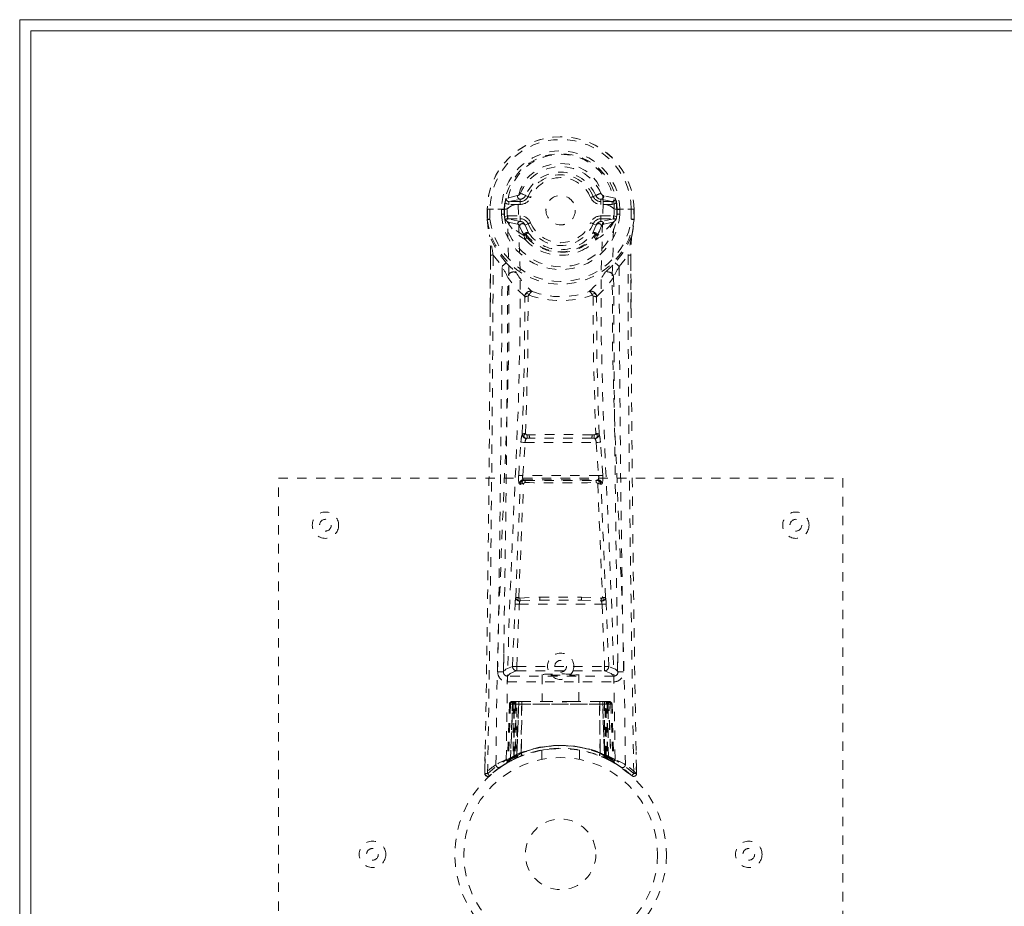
# Model space of a CAD drawing. Header units: inches. Extents: x 15.4 to 110.9, y 45.9 to 63.7.
# Tile 2 of 8: x 15.4 to 25.8, y 54.3 to 63.7. Entities that reach past the tile are written whole.
import ezdxf

# ---------------------------------------------------------------- set-up
doc = ezdxf.new("R2010")
doc.units = ezdxf.units.IN
doc.header["$MEASUREMENT"] = 0
doc.linetypes.add('SLD-Dashed', pattern=[0.075, 0.05, -0.025])
doc.linetypes.add('SLD-Solid', pattern=[0])

msp = doc.modelspace()

# ---------------------------------------------------------------- linework, layer by layer
at = {"color": 7, "linetype": 'SLD-Solid', "lineweight": 15}
for p, q in [((15.352, 63.692), (110.852, 63.692)), ((15.352, 45.942), (15.352, 63.692)), ((110.734, 63.574), (15.47, 63.574)), ((15.47, 63.574), (15.47, 46.06)), ((15.47, 46.06), (15.47, 63.574)), ((15.47, 63.574), (110.734, 63.574))]:
    msp.add_line(p, q, dxfattribs=at)
at = {"color": 7, "linetype": 'SLD-Dashed', "lineweight": 0}
for p, q in [((20.645, 61.822), (20.523, 61.794)), ((20.553, 61.758), (20.673, 61.783)), ((20.553, 61.758), (20.553, 61.728)), ((20.673, 61.758), (20.553, 61.758)), ((20.673, 61.783), (20.673, 61.758)), ((20.673, 61.728), (20.673, 61.758)), ((20.726, 61.816), (20.73, 61.824)), ((20.73, 61.824), (20.755, 61.813)), ((21.449, 61.813), (21.475, 61.824)), ((21.531, 61.783), (21.651, 61.758)), ((21.531, 61.783), (21.531, 61.758)), ((21.651, 61.758), (21.531, 61.758)), ((21.531, 61.728), (21.531, 61.758)), ((21.681, 61.794), (21.559, 61.822)), ((21.651, 61.728), (21.651, 61.758)), ((20.321, 61.679), (20.321, 61.57)), ((20.325, 61.679), (20.321, 61.679)), ((20.323, 61.68), (20.323, 61.57)), ((20.369, 61.678), (20.325, 61.679)), ((20.351, 61.679), (20.351, 61.678)), ((20.351, 61.678), (20.351, 61.57)), ((20.388, 61.678), (20.369, 61.678)), ((20.534, 61.678), (20.388, 61.678)), ((20.472, 61.622), (20.472, 61.675)), ((20.506, 61.675), (20.502, 61.675)), ((20.502, 61.675), (20.502, 61.623)), ((20.506, 61.608), (20.506, 61.675)), ((20.673, 61.728), (20.553, 61.728)), ((20.946, 61.667), (20.946, 61.682)), ((20.946, 61.661), (20.946, 61.667)), ((21.651, 61.728), (21.531, 61.728)), ((21.67, 61.678), (21.67, 61.678)), ((21.67, 61.678), (21.816, 61.678)), ((21.698, 61.675), (21.702, 61.675)), ((21.698, 61.608), (21.698, 61.675)), ((21.703, 61.623), (21.702, 61.675)), ((21.732, 61.675), (21.732, 61.622)), ((21.732, 61.675), (21.732, 61.675)), ((21.816, 61.678), (21.836, 61.678)), ((21.836, 61.678), (21.879, 61.679)), ((21.853, 61.678), (21.853, 61.679)), ((21.853, 61.57), (21.853, 61.678)), ((21.883, 61.679), (21.879, 61.679)), ((21.882, 61.57), (21.881, 61.68)), ((21.883, 61.679), (21.883, 61.57)), ((20.321, 61.57), (20.321, 61.566)), ((20.502, 61.623), (20.506, 61.608)), ((20.545, 61.538), (20.53, 61.551)), ((20.54, 61.606), (20.54, 61.576)), ((20.54, 61.606), (20.673, 61.606)), ((20.673, 61.547), (20.54, 61.576)), ((20.54, 61.576), (20.673, 61.576)), ((20.673, 61.606), (20.673, 61.576)), ((20.673, 61.576), (20.673, 61.547)), ((21.531, 61.606), (21.531, 61.576)), ((21.531, 61.606), (21.665, 61.606)), ((21.665, 61.576), (21.531, 61.547)), ((21.531, 61.547), (21.531, 61.576)), ((21.531, 61.576), (21.665, 61.576)), ((21.659, 61.538), (21.674, 61.551)), ((21.665, 61.576), (21.665, 61.606)), ((21.674, 61.551), (21.674, 61.551)), ((21.674, 61.551), (21.674, 61.551)), ((21.702, 61.623), (21.698, 61.608)), ((21.883, 61.566), (21.883, 61.57)), ((20.546, 61.538), (20.545, 61.538)), ((20.546, 61.538), (20.644, 61.517)), ((20.724, 61.509), (20.712, 61.527)), ((20.755, 61.522), (20.724, 61.509)), ((20.724, 61.509), (20.765, 61.419)), ((21.439, 61.419), (21.48, 61.509)), ((21.48, 61.509), (21.449, 61.522)), ((21.56, 61.517), (21.659, 61.538)), ((20.713, 61.395), (20.713, 61.401)), ((20.729, 61.352), (20.72, 61.368)), ((20.732, 61.408), (20.732, 61.402)), ((21.472, 61.402), (21.472, 61.408)), ((21.485, 61.368), (21.475, 61.352)), ((21.491, 61.395), (21.492, 61.401)), ((20.353, 60.635), (20.356, 61.19)), ((20.385, 61.187), (20.48, 61.069)), ((21.724, 61.069), (21.819, 61.187)), ((21.849, 61.19), (21.851, 60.622)), ((20.746, 59.278), (20.769, 59.278)), ((20.748, 59.241), (20.774, 59.241)), ((21.43, 59.241), (20.774, 59.241)), ((21.43, 59.241), (21.456, 59.241)), ((21.435, 59.278), (21.458, 59.278)), ((20.656, 58.847), (20.679, 59.2)), ((20.679, 59.2), (20.682, 59.227)), ((20.7, 58.844), (20.724, 59.197)), ((20.724, 59.197), (21.481, 59.197)), ((21.481, 59.197), (21.504, 58.844)), ((21.525, 59.2), (21.523, 59.227)), ((21.549, 58.847), (21.525, 59.2)), ((18.102, 50.817), (18.102, 58.817)), ((18.102, 58.817), (24.102, 58.817)), ((21.504, 58.844), (20.7, 58.844)), ((24.102, 58.817), (24.102, 50.817)), ((20.673, 58.753), (20.662, 58.757)), ((20.718, 58.795), (20.706, 58.799)), ((20.706, 58.799), (21.498, 58.799)), ((21.498, 58.799), (21.487, 58.795)), ((21.531, 58.753), (21.543, 58.757)), ((20.591, 56.815), (20.618, 57.478)), ((20.636, 56.814), (20.662, 57.476)), ((20.662, 57.476), (21.542, 57.476)), ((20.669, 57.542), (20.88, 57.552)), ((20.673, 57.513), (20.884, 57.519)), ((20.884, 57.519), (21.321, 57.519)), ((21.321, 57.519), (21.532, 57.513)), ((21.324, 57.552), (21.535, 57.542)), ((21.542, 57.476), (21.569, 56.814)), ((21.613, 56.815), (21.587, 57.478)), ((20.497, 56.951), (20.496, 56.765)), ((21.708, 56.765), (21.707, 56.951)), ((20.636, 56.769), (20.636, 56.814)), ((20.636, 56.814), (21.569, 56.814)), ((20.636, 56.769), (21.569, 56.769)), ((20.907, 56.728), (20.907, 56.442)), ((21.297, 56.442), (21.297, 56.728)), ((21.569, 56.769), (21.569, 56.814)), ((21.667, 56.712), (20.538, 56.712)), ((20.538, 56.712), (20.538, 56.651)), ((20.538, 56.651), (21.667, 56.651)), ((21.667, 56.651), (21.667, 56.712)), ((20.557, 56.413), (20.536, 55.808)), ((20.57, 56.413), (20.549, 55.816)), ((20.57, 56.413), (20.557, 56.413)), ((20.589, 56.442), (20.568, 55.827)), ((20.655, 56.442), (20.589, 56.442)), ((20.596, 56.413), (20.596, 55.857)), ((20.605, 56.413), (20.596, 56.413)), ((20.605, 56.413), (21.599, 56.413)), ((20.605, 55.861), (20.605, 56.413)), ((20.609, 55.863), (20.609, 56.413)), ((20.609, 56.413), (20.619, 56.413)), ((20.627, 56.442), (20.619, 56.442)), ((20.619, 56.413), (20.619, 55.868)), ((21.586, 56.413), (20.619, 56.413)), ((20.627, 56.442), (20.627, 55.872)), ((20.636, 55.862), (20.655, 56.442)), ((20.657, 56.442), (20.637, 55.863)), ((20.637, 55.876), (20.637, 56.442)), ((20.637, 56.442), (20.652, 56.442)), ((20.687, 56.442), (20.657, 56.442)), ((20.682, 55.892), (20.687, 56.442)), ((20.69, 56.442), (20.684, 55.893)), ((20.69, 56.442), (20.687, 56.442)), ((20.985, 56.442), (20.69, 56.442)), ((21.219, 56.442), (20.985, 56.442)), ((21.515, 56.442), (21.219, 56.442)), ((21.521, 55.892), (21.515, 56.442)), ((21.518, 56.442), (21.515, 56.442)), ((21.547, 56.442), (21.518, 56.442)), ((21.518, 56.442), (21.522, 55.892)), ((21.567, 55.863), (21.547, 56.442)), ((21.549, 56.442), (21.547, 56.442)), ((21.549, 56.442), (21.568, 55.862)), ((21.615, 56.442), (21.549, 56.442)), ((21.553, 56.442), (21.567, 56.442)), ((21.567, 56.442), (21.567, 55.876)), ((21.577, 55.872), (21.577, 56.442)), ((21.586, 55.868), (21.586, 56.413)), ((21.586, 56.413), (21.595, 56.413)), ((21.595, 56.413), (21.595, 55.863)), ((21.608, 56.413), (21.599, 56.413)), ((21.599, 56.413), (21.599, 55.861)), ((21.609, 55.857), (21.608, 56.413)), ((21.615, 56.442), (21.636, 55.827)), ((21.634, 56.413), (21.655, 55.816)), ((21.648, 56.413), (21.634, 56.413)), ((21.648, 56.413), (21.669, 55.808)), ((20.299, 55.907), (20.296, 55.677)), ((20.684, 55.893), (20.682, 55.892)), ((20.902, 55.925), (20.902, 55.828)), ((21.302, 55.828), (21.302, 55.925)), ((21.522, 55.892), (21.521, 55.892)), ((21.908, 55.677), (21.905, 55.906)), ((20.521, 55.784), (20.534, 55.791)), ((20.536, 55.808), (20.549, 55.816)), ((20.552, 55.801), (20.54, 55.795)), ((20.553, 55.802), (20.619, 55.836)), ((20.568, 55.827), (20.636, 55.862)), ((20.596, 55.857), (20.605, 55.861)), ((20.608, 55.831), (20.596, 55.857)), ((20.618, 55.835), (20.608, 55.831)), ((20.619, 55.868), (20.609, 55.863)), ((20.621, 55.837), (20.609, 55.863)), ((20.619, 55.836), (20.62, 55.837)), ((20.627, 55.872), (20.637, 55.876)), ((20.639, 55.845), (20.627, 55.872)), ((20.637, 55.863), (20.636, 55.862)), ((20.649, 55.85), (20.639, 55.845)), ((20.686, 55.865), (20.687, 55.866)), ((21.517, 55.866), (21.518, 55.865)), ((21.567, 55.876), (21.556, 55.85)), ((21.577, 55.872), (21.565, 55.845)), ((21.567, 55.876), (21.577, 55.872)), ((21.568, 55.862), (21.567, 55.863)), ((21.568, 55.862), (21.636, 55.827)), ((21.586, 55.868), (21.574, 55.841)), ((21.595, 55.863), (21.583, 55.837)), ((21.584, 55.837), (21.585, 55.836)), ((21.585, 55.836), (21.6, 55.829)), ((21.595, 55.863), (21.586, 55.868)), ((21.599, 55.861), (21.587, 55.835)), ((21.596, 55.831), (21.587, 55.835)), ((21.609, 55.857), (21.596, 55.831)), ((21.599, 55.861), (21.609, 55.857)), ((21.617, 55.82), (21.652, 55.802)), ((21.655, 55.816), (21.669, 55.808)), ((21.664, 55.796), (21.677, 55.788)), ((21.67, 55.791), (21.683, 55.784)), ((20.296, 55.676), (20.297, 55.734)), ((20.298, 55.733), (20.297, 55.676)), ((20.464, 55.747), (20.405, 55.703)), ((21.907, 55.676), (21.906, 55.746)), ((21.907, 55.746), (21.909, 55.676)), ((20.357, 55.663), (20.346, 55.654)), ((21.858, 55.654), (21.848, 55.663))]:
    msp.add_line(p, q, dxfattribs=at)
at = {"color": 7, "linetype": 'SLD-Dashed', "lineweight": 0, "flags": 128}
for points in [[(21.554, 61.731), (21.55, 61.813), (21.527, 61.893), (21.487, 61.969), (21.431, 62.036), (21.361, 62.09), (21.28, 62.131), (21.193, 62.156), (21.102, 62.164), (21.012, 62.156), (20.924, 62.131), (20.844, 62.09), (20.774, 62.036), (20.717, 61.969), (20.677, 61.894), (20.655, 61.813), (20.65, 61.731)], [(20.73, 61.824), (20.728, 61.825), (20.722, 61.827), (20.714, 61.83), (20.704, 61.834), (20.694, 61.839), (20.685, 61.842), (20.678, 61.845), (20.675, 61.847)], [(20.783, 61.801), (20.778, 61.803), (20.773, 61.806), (20.768, 61.808), (20.764, 61.809), (20.76, 61.811), (20.758, 61.812), (20.756, 61.813), (20.755, 61.813)], [(21.421, 61.801), (21.426, 61.803), (21.432, 61.806), (21.436, 61.808), (21.44, 61.809), (21.444, 61.811), (21.446, 61.812), (21.448, 61.813), (21.449, 61.813)], [(20.321, 61.679), (20.321, 61.679), (20.323, 61.679), (20.325, 61.679), (20.329, 61.679), (20.333, 61.679), (20.339, 61.679), (20.345, 61.679), (20.351, 61.679)], [(20.414, 55.77), (20.423, 56.525), (20.443, 57.278), (20.471, 58.028), (20.503, 58.773), (20.532, 59.512), (20.552, 60.244), (20.553, 60.966), (20.534, 61.678)], [(20.553, 61.728), (20.531, 61.733), (20.511, 61.745)], [(20.524, 55.825), (20.534, 56.58), (20.555, 57.332), (20.586, 58.082), (20.62, 58.826), (20.651, 59.564), (20.67, 60.296), (20.671, 61.018), (20.65, 61.73)], [(20.579, 61.712), (20.55, 61.696), (20.534, 61.678)], [(20.65, 61.731), (20.612, 61.723), (20.579, 61.712)], [(20.65, 61.73), (20.65, 61.731), (20.65, 61.731)], [(21.554, 61.73), (21.533, 61.018), (21.534, 60.296), (21.553, 59.564), (21.585, 58.826), (21.619, 58.082), (21.649, 57.332), (21.67, 56.58), (21.681, 55.825)], [(21.554, 61.731), (21.554, 61.731), (21.554, 61.73)], [(21.625, 61.712), (21.592, 61.723), (21.554, 61.731)], [(21.67, 61.678), (21.654, 61.696), (21.625, 61.712)], [(21.693, 61.745), (21.674, 61.733), (21.651, 61.728)], [(21.79, 55.77), (21.781, 56.525), (21.762, 57.278), (21.734, 58.028), (21.702, 58.773), (21.672, 59.512), (21.653, 60.244), (21.651, 60.966), (21.67, 61.678)], [(21.702, 61.675), (21.706, 61.675), (21.712, 61.675), (21.722, 61.675), (21.732, 61.675)], [(21.853, 61.679), (21.859, 61.679), (21.865, 61.679), (21.871, 61.679), (21.876, 61.679), (21.879, 61.679), (21.882, 61.679), (21.883, 61.679), (21.883, 61.679)], [(20.321, 61.57), (20.332, 61.476), (20.345, 61.403)], [(20.351, 61.57), (20.345, 61.57), (20.339, 61.57), (20.333, 61.57), (20.328, 61.57), (20.325, 61.57), (20.322, 61.57), (20.321, 61.57), (20.321, 61.57)], [(20.351, 61.57), (20.345, 61.569), (20.34, 61.569), (20.335, 61.568), (20.331, 61.568), (20.327, 61.567), (20.324, 61.567), (20.322, 61.566), (20.321, 61.566)], [(20.321, 61.566), (20.332, 61.469), (20.346, 61.392)], [(20.507, 61.597), (20.523, 61.604), (20.54, 61.606)], [(20.514, 61.564), (20.521, 61.559), (20.53, 61.551)], [(21.665, 61.606), (21.682, 61.604), (21.697, 61.597)], [(21.674, 61.551), (21.681, 61.557), (21.69, 61.564)], [(21.883, 61.57), (21.883, 61.57), (21.882, 61.57), (21.88, 61.57), (21.876, 61.57), (21.871, 61.57), (21.866, 61.57), (21.86, 61.57), (21.853, 61.57)], [(21.883, 61.566), (21.882, 61.566), (21.88, 61.567), (21.877, 61.567), (21.874, 61.568), (21.869, 61.568), (21.864, 61.569), (21.859, 61.569), (21.853, 61.57)], [(21.858, 61.392), (21.872, 61.469), (21.883, 61.566)], [(20.713, 61.395), (20.622, 61.456), (20.546, 61.537)], [(20.667, 61.498), (20.656, 61.512), (20.644, 61.517)], [(20.713, 61.401), (20.689, 61.445), (20.667, 61.498)], [(20.783, 61.533), (20.778, 61.531), (20.773, 61.529), (20.768, 61.527), (20.764, 61.525), (20.76, 61.524), (20.758, 61.523), (20.756, 61.522), (20.755, 61.522)], [(21.421, 61.533), (21.426, 61.531), (21.432, 61.529), (21.436, 61.527), (21.44, 61.525), (21.444, 61.524), (21.446, 61.523), (21.448, 61.522), (21.449, 61.522)], [(21.659, 61.538), (21.582, 61.456), (21.491, 61.395)], [(21.492, 61.401), (21.515, 61.445), (21.537, 61.498)], [(21.537, 61.498), (21.549, 61.513), (21.56, 61.517)], [(20.345, 61.403), (20.345, 61.397), (20.346, 61.392)], [(20.523, 61.107), (20.423, 61.235), (20.346, 61.392)], [(20.72, 61.368), (20.717, 61.372), (20.713, 61.395)], [(20.726, 61.424), (20.737, 61.428), (20.746, 61.429)], [(20.743, 61.376), (20.735, 61.388), (20.732, 61.402)], [(20.765, 61.419), (20.761, 61.421), (20.753, 61.421), (20.744, 61.418), (20.734, 61.412)], [(21.47, 61.412), (21.461, 61.418), (21.451, 61.421), (21.444, 61.421), (21.439, 61.419)], [(21.458, 61.429), (21.468, 61.428), (21.478, 61.424)], [(21.472, 61.402), (21.469, 61.388), (21.461, 61.376)], [(21.491, 61.395), (21.487, 61.372), (21.485, 61.368)], [(21.858, 61.392), (21.781, 61.235), (21.681, 61.107)], [(21.858, 61.392), (21.859, 61.397), (21.859, 61.403)], [(20.356, 61.19), (20.356, 61.189), (20.357, 61.189), (20.359, 61.188), (20.363, 61.188), (20.368, 61.188), (20.374, 61.187), (20.38, 61.187), (20.385, 61.187)], [(20.357, 61.189), (20.357, 60.815), (20.356, 60.634)], [(21.849, 61.19), (21.849, 61.189), (21.848, 61.189), (21.845, 61.188), (21.841, 61.188), (21.836, 61.188), (21.831, 61.187), (21.825, 61.187), (21.819, 61.187)], [(21.819, 61.187), (21.82, 60.417), (21.825, 59.649), (21.832, 58.882), (21.842, 58.117), (21.844, 57.923), (21.847, 57.725), (21.85, 57.556), (21.852, 57.37), (21.854, 57.291), (21.855, 57.211), (21.856, 57.127), (21.857, 57.053), (21.858, 57.033), (21.858, 56.999), (21.859, 56.951), (21.86, 56.889), (21.861, 56.802), (21.863, 56.697), (21.865, 56.573), (21.867, 56.431), (21.869, 56.307), (21.87, 56.209), (21.872, 56.115), (21.875, 55.879), (21.879, 55.676)], [(21.848, 60.621), (21.848, 60.847), (21.847, 61.189)], [(20.72, 60.749), (20.621, 60.845), (20.539, 60.951)], [(20.619, 61.015), (20.628, 61.006), (20.633, 61)], [(21.485, 60.749), (21.583, 60.845), (21.665, 60.951)], [(21.585, 61.015), (21.576, 61.006), (21.571, 61)], [(20.694, 59.285), (20.716, 60.017), (20.722, 60.741)], [(20.768, 60.764), (20.762, 60.772), (20.755, 60.777), (20.747, 60.779), (20.739, 60.779), (20.732, 60.775), (20.726, 60.768), (20.722, 60.759), (20.72, 60.749)], [(20.73, 59.292), (20.751, 60.026), (20.757, 60.752)], [(21.485, 60.749), (21.483, 60.759), (21.478, 60.768), (21.472, 60.775), (21.465, 60.779), (21.457, 60.779), (21.45, 60.777), (21.442, 60.772), (21.437, 60.764)], [(21.447, 60.752), (21.453, 60.026), (21.475, 59.292)], [(21.51, 59.285), (21.489, 60.017), (21.483, 60.741)], [(20.679, 59.2), (20.684, 59.199), (20.694, 59.199), (20.708, 59.198), (20.724, 59.197)], [(21.481, 59.197), (21.496, 59.198), (21.51, 59.199), (21.52, 59.199), (21.525, 59.2)], [(20.656, 58.847), (20.661, 58.847), (20.671, 58.846), (20.685, 58.845), (20.7, 58.844)], [(21.504, 58.844), (21.512, 58.844), (21.52, 58.845), (21.527, 58.845), (21.534, 58.846), (21.539, 58.846), (21.544, 58.846), (21.547, 58.847), (21.549, 58.847)], [(20.625, 57.546), (20.648, 58.151), (20.673, 58.753)], [(20.658, 57.549), (20.682, 58.155), (20.708, 58.758)], [(20.708, 58.758), (20.701, 58.762), (20.695, 58.768), (20.693, 58.774), (20.693, 58.78), (20.696, 58.786), (20.701, 58.79), (20.709, 58.793), (20.718, 58.795)], [(21.487, 58.795), (21.495, 58.793), (21.503, 58.79), (21.509, 58.786), (21.512, 58.78), (21.512, 58.774), (21.509, 58.768), (21.504, 58.762), (21.496, 58.758)], [(21.496, 58.758), (21.522, 58.155), (21.546, 57.549)], [(21.58, 57.546), (21.556, 58.151), (21.531, 58.753)], [(20.618, 57.478), (20.622, 57.478), (20.632, 57.477), (20.647, 57.477), (20.662, 57.476)], [(20.88, 57.552), (21.102, 57.552), (21.324, 57.552)], [(20.884, 57.519), (21.102, 57.519), (21.321, 57.519)], [(21.542, 57.476), (21.557, 57.477), (21.572, 57.477), (21.582, 57.478), (21.587, 57.478)], [(20.591, 56.815), (20.52, 56.786), (20.493, 56.758)], [(20.538, 56.712), (20.564, 56.74), (20.636, 56.769)], [(20.591, 56.815), (20.596, 56.815), (20.606, 56.815), (20.62, 56.814), (20.636, 56.814)], [(21.569, 56.814), (21.585, 56.814), (21.599, 56.815), (21.609, 56.815), (21.613, 56.815)], [(21.569, 56.769), (21.64, 56.74), (21.667, 56.712)], [(21.712, 56.758), (21.685, 56.786), (21.613, 56.815)], [(20.557, 56.413), (20.56, 56.413), (20.568, 56.413), (20.581, 56.413), (20.596, 56.413)], [(20.609, 56.413), (20.595, 56.413), (20.582, 56.413), (20.574, 56.413), (20.57, 56.413)], [(21.219, 56.442), (21.102, 56.433), (20.985, 56.442)], [(21.634, 56.413), (21.631, 56.413), (21.622, 56.413), (21.61, 56.413), (21.595, 56.413)], [(21.608, 56.413), (21.624, 56.413), (21.636, 56.413), (21.645, 56.413), (21.648, 56.413)], [(20.905, 55.925), (20.903, 55.925), (20.921, 55.928), (20.959, 55.933), (21.013, 55.939), (21.078, 55.942), (21.102, 55.942)], [(20.523, 55.785), (20.523, 55.784), (20.521, 55.784)], [(20.534, 55.791), (20.537, 55.793), (20.543, 55.796)], [(20.605, 55.861), (20.61, 55.851), (20.614, 55.843), (20.617, 55.837), (20.618, 55.835)], [(20.631, 55.841), (20.63, 55.843), (20.627, 55.849), (20.623, 55.858), (20.619, 55.868)], [(20.637, 55.876), (20.642, 55.866), (20.645, 55.857), (20.648, 55.852), (20.649, 55.85)], [(20.716, 55.875), (20.697, 55.869), (20.684, 55.864)], [(21.597, 55.833), (21.619, 55.82), (21.643, 55.807)], [(21.619, 55.819), (21.628, 55.815), (21.632, 55.816), (21.634, 55.822), (21.636, 55.828)], [(20.299, 55.676), (20.301, 55.668), (20.304, 55.661), (20.309, 55.654), (20.316, 55.649), (20.323, 55.647), (20.33, 55.646), (20.337, 55.648), (20.344, 55.652)]]:
    msp.add_lwpolyline(points, dxfattribs=at)
at = {"color": 7, "linetype": 'SLD-Dashed', "lineweight": 0}
for centre, radius in [((21.102, 61.667), 0.156), ((18.602, 58.317), 0.14), ((23.602, 58.317), 0.14), ((18.602, 58.317), 0.0625), ((23.602, 58.317), 0.0625), ((21.102, 56.817), 0.14), ((21.102, 56.817), 0.0625), ((21.102, 54.817), 1.125), ((21.102, 54.817), 1.03), ((21.102, 54.817), 0.375), ((19.102, 54.817), 0.141), ((23.102, 54.817), 0.141), ((19.102, 54.817), 0.0625), ((23.102, 54.817), 0.0625)]:
    msp.add_circle(centre, radius, dxfattribs=at)
for centre, radius, start, end in [((21.102, 61.667), 0.781, 0.8627, 179.1373), ((21.102, 61.667), 0.781, 0.8691, 180), ((21.102, 61.667), 0.751, 0.8899, 179.1373), ((21.102, 61.667), 0.63, 0.7179, 179.2821), ((21.102, 61.667), 0.6, 0.7178, 179.2822), ((21.102, 61.693), 0.568, 358.4774, 181.5215), ((21.102, 61.667), 0.463, 22.774, 157.226), ((21.102, 61.667), 0.404, 22.774, 157.226), ((21.102, 61.667), 0.376, 22.774, 157.226), ((21.102, 61.667), 0.346, 22.7741, 157.2259), ((20.743, 61.714), 0.234, 159.9656, 172.435), ((20.553, 61.788), 0.0298, 167.7198, 271.3896), ((20.674, 61.813), 0.0301, 161.8307, 268.8009), ((20.637, 61.862), 0.0412, 282.1194, 337.5214), ((20.667, 61.85), 0.0676, 275.0401, 330.0566), ((20.673, 61.847), 0.089, 270, 337.226), ((20.673, 61.847), 0.119, 269.9994, 337.2262), ((21.531, 61.847), 0.119, 202.7738, 270.0006), ((21.531, 61.847), 0.089, 202.774, 270), ((19.849, 65.773), 4.271, 292.3745, 293.1723), ((21.537, 61.85), 0.0676, 202.9365, 264.9673), ((21.568, 61.862), 0.0412, 202.4882, 257.871), ((21.53, 61.813), 0.0301, 271.198, 18.1704), ((21.652, 61.788), 0.0298, 268.608, 12.2826), ((21.461, 61.714), 0.234, 7.5713, 20.0281), ((20.503, 62.951), 1.276, 268.6148, 269.9508), ((21.102, 61.667), 0.596, 172.4937, 179.2563), ((21.102, 61.667), 0.596, 0.7437, 7.5062), ((21.102, 61.667), 0.787, 187.3679, 352.6321), ((21.102, 61.667), 0.758, 187.3679, 352.6321), ((20.502, 61.022), 0.601, 90.0165, 92.8688), ((21.102, 61.667), 0.632, 184.1186, 355.8814), ((21.102, 61.667), 0.602, 184.2517, 355.7483), ((21.102, 61.667), 0.599, 185.6401, 186.7432), ((20.594, 61.598), 0.0867, 180.8602, 203.6008), ((20.539, 61.546), 0.0305, 89.4532, 144.3632), ((20.994, 61.817), 0.535, 209.85, 240.3543), ((20.674, 61.517), 0.03, 90.885, 178.3643), ((20.673, 61.487), 0.119, 22.7735, 90.0005), ((20.673, 61.487), 0.089, 22.774, 90), ((20.673, 61.496), 0.0504, 38.0779, 89.1763), ((21.531, 61.487), 0.119, 89.9995, 157.2265), ((21.531, 61.487), 0.089, 90, 157.226), ((21.213, 61.815), 0.532, 299.5718, 330.2117), ((21.536, 61.487), 0.06, 95.0514, 158.691), ((21.53, 61.517), 0.03, 1.6357, 89.115), ((21.665, 61.546), 0.0305, 35.6285, 90.5508), ((21.575, 61.606), 0.122, 339.7451, 355.7862), ((21.102, 61.667), 0.599, 353.2568, 354.3599), ((21.702, 61.022), 0.601, 87.1312, 89.9835), ((20.618, 61.664), 1.268, 348.1207, 355.7639), ((20.697, 61.493), 0.0308, 30.2871, 170.7396), ((21.102, 61.667), 0.376, 202.774, 337.226), ((21.102, 61.667), 0.346, 202.7741, 337.2259), ((21.102, 61.667), 0.157, 264.8878, 285.7451), ((21.507, 61.493), 0.0308, 9.2228, 149.7579), ((18.939, 61.224), 1.417, 358.6005, 7.2433), ((14.743, 60.223), 5.724, 9.7012, 11.7925), ((20.743, 61.399), 0.0301, 123.0019, 175.3657), ((20.732, 61.38), 0.0285, 88.854, 131.3242), ((20.732, 61.373), 0.0285, 88.8413, 131.2773), ((20.185, 61.046), 0.66, 33.6777, 34.8752), ((20.758, 61.351), 0.029, 120.9268, 178.6618), ((21.049, 61.618), 0.416, 219.7002, 248.2154), ((20.737, 61.408), 0.00483, 125.7173, 184.3553), ((21.102, 61.679), 0.455, 215.9729, 324.0272), ((21.102, 61.709), 0.49, 222.868, 317.1321), ((20.747, 61.406), 0.0228, 34.1488, 90.4645), ((21.102, 61.659), 0.413, 215.4712, 324.5331), ((21.155, 61.619), 0.417, 291.8214, 320.2637), ((21.458, 61.406), 0.0228, 89.5536, 145.87), ((21.446, 61.351), 0.029, 1.3396, 59.0707), ((21.977, 61.075), 0.609, 145.0812, 146.3793), ((21.467, 61.408), 0.00483, 355.6487, 54.2727), ((21.473, 61.38), 0.0285, 48.6846, 91.1403), ((21.473, 61.373), 0.0285, 48.7227, 91.1587), ((21.462, 61.399), 0.0298, 4.5072, 57.2494), ((27.453, 60.224), 5.716, 168.2059, 170.3002), ((23.284, 61.223), 1.436, 172.8152, 181.3449), ((21.102, 61.691), 0.504, 245.7097, 294.2908), ((-393.811, 62.916), 414.2, 358.99844, 359.76088), ((-282.036, 62.246), 302.518, 358.96051, 359.7772), ((20.732, 60.823), 0.352, 126.3577, 135.6269), ((18.013, 59.756), 2.795, 25.3157, 28.0227), ((22.096, 62.655), 2.207, 224.5518, 228.0022), ((20.108, 62.656), 2.208, 311.9985, 315.4472), ((24.191, 59.756), 2.795, 151.9773, 154.6843), ((21.472, 60.823), 0.352, 44.3749, 53.6406), ((310.759, 62.097), 289.037, 180.20376, 181.05854), ((-270.064, 62.095), 290.606, 358.94771, 359.77459), ((20.6, 60.949), 0.0607, 56.7587, 177.6472), ((21.373, 61.452), 0.868, 211.4419, 228.4869), ((20.831, 61.452), 0.867, 311.5101, 328.561), ((21.604, 60.949), 0.0607, 2.3505, 123.247), ((312.269, 62.095), 290.606, 180.22541, 181.05229), ((20.78, 60.744), 0.0607, 72.6749, 175.3766), ((20.709, 60.742), 0.0126, 355.865, 33.5051), ((20.754, 60.698), 0.0541, 86.7608, 126.9489), ((20.771, 60.75), 0.014, 105.6222, 172.2263), ((21.102, 61.677), 0.972, 249.8638, 290.1345), ((20.827, 60.748), 0.0612, 117.5725, 165.1393), ((21.102, 61.596), 0.849, 249.047, 290.9531), ((21.424, 60.744), 0.0607, 4.624, 107.3261), ((21.378, 60.748), 0.0612, 14.8585, 62.434), ((21.433, 60.75), 0.014, 7.808, 74.3464), ((21.45, 60.698), 0.0541, 53.0547, 93.2321), ((21.495, 60.742), 0.0126, 146.4373, 184.1926), ((-315.465, 62.052), 335.821, 358.922, 359.75828), ((356.616, 62.042), 334.768, 180.24308, 181.07763), ((20.886, 59.213), 0.204, 159.3447, 175.9291), ((20.723, 59.23), 0.0615, 84.04, 117.8716), ((20.741, 59.285), 0.0464, 180.7614, 267.522), ((20.739, 59.266), 0.0271, 110.5926, 269.3136), ((20.804, 59.192), 0.0808, 144.2232, 176.6816), ((20.747, 59.296), 0.0186, 194.5392, 265.3451), ((20.747, 59.224), 0.0176, 85.6913, 118.7603), ((20.824, 59.265), 0.0795, 170.5737, 197.1992), ((20.831, 59.269), 0.0623, 171.2531, 205.8116), ((21.102, 26.929), 32.351, 89.4099, 90.5901), ((21.102, 25.872), 33.371, 89.4374, 90.5626), ((21.374, 59.269), 0.0624, 334.2186, 8.7167), ((21.38, 59.265), 0.0795, 342.8038, 9.436), ((21.457, 59.223), 0.0184, 62.022, 93.5435), ((21.457, 59.296), 0.0186, 274.5959, 345.3491), ((21.465, 59.266), 0.0271, 270.6822, 69.4117), ((21.464, 59.285), 0.0464, 272.4794, 359.2341), ((21.398, 59.191), 0.0824, 3.652, 35.4437), ((21.481, 59.23), 0.0615, 62.1297, 95.9601), ((21.319, 59.213), 0.204, 4.0611, 20.6715), ((20.844, 58.814), 0.191, 170.0562, 197.3091), ((20.749, 58.827), 0.0518, 161.391, 213.2256), ((21.455, 58.827), 0.052, 326.8609, 18.5225), ((21.36, 58.814), 0.191, 342.6896, 9.9452), ((20.707, 58.754), 0.0451, 90.6621, 176.0553), ((20.718, 58.749), 0.0451, 90.6966, 175.9043), ((20.701, 58.692), 0.0667, 83.87, 114.4076), ((20.725, 58.751), 0.0183, 95.7826, 158.1307), ((20.728, 58.857), 0.0636, 260.9845, 271.4823), ((20.758, 58.773), 0.0353, 144.8078, 186.2069), ((21.102, 94.484), 35.716, 269.3919, 270.6084), ((21.102, 91.497), 32.706, 269.3468, 270.6534), ((21.477, 58.856), 0.0626, 268.5359, 279.0705), ((21.446, 58.773), 0.0353, 353.7835, 35.2116), ((21.48, 58.752), 0.0174, 20.0924, 85.4724), ((21.486, 58.749), 0.0451, 4.0927, 89.3034), ((21.503, 58.692), 0.0668, 65.6182, 96.1194), ((21.498, 58.754), 0.0451, 3.9447, 89.3379), ((21.133, 57.458), 0.516, 170.2109, 177.8083), ((20.65, 57.454), 0.0956, 85.2772, 105.6244), ((20.669, 57.555), 0.0452, 191.4487, 269.8695), ((20.67, 57.531), 0.0216, 124.0023, 265.9332), ((20.669, 57.553), 0.0114, 202.2143, 271.262), ((20.796, 57.467), 0.134, 161.4618, 176.2755), ((20.78, 57.541), 0.111, 179.5405, 194.6927), ((20.673, 57.508), 0.00458, 96.8164, 164.8146), ((20.962, 57.544), 0.0822, 173.9941, 197.7631), ((21.242, 57.544), 0.0822, 342.2456, 5.9973), ((21.424, 57.541), 0.111, 345.3813, 0.524), ((21.531, 57.508), 0.00464, 15.4539, 82.7595), ((21.536, 57.553), 0.0114, 268.4982, 337.463), ((21.534, 57.531), 0.0216, 274.0691, 55.9955), ((21.535, 57.555), 0.0452, 270.1269, 348.5579), ((21.408, 57.467), 0.134, 3.7293, 18.5333), ((21.554, 57.454), 0.0956, 74.3723, 94.7254), ((21.072, 57.458), 0.515, 2.1864, 9.7929), ((20.461, 57.613), 0.856, 268.094, 272.1116), ((20.538, 56.756), 0.105, 179.1172, 270.0153), ((20.538, 56.757), 0.045, 179.0553, 269.9976), ((20.636, 56.814), 0.0451, 178.2781, 269.5541), ((21.568, 56.814), 0.0451, 270.445, 1.6945), ((21.667, 56.757), 0.045, 270.0018, 0.9455), ((21.667, 56.756), 0.105, 269.9857, 0.8818), ((21.743, 57.613), 0.856, 267.8896, 271.9053), ((20.587, 56.412), 0.03, 90.0042, 178.007), ((20.618, 56.368), 0.0752, 106.8943, 143.7012), ((-5.167, 57.1), 25.767, 357.1602, 358.5375), ((20.6, 56.412), 0.03, 90.0282, 178.0323), ((20.614, 56.256), 0.185, 91.3804, 99.0503), ((21.17, 56.42), 0.575, 177.9271, 180.6177), ((21.018, 56.42), 0.413, 176.9733, 180.9929), ((21.21, 56.419), 0.601, 178.0061, 180.5791), ((21.048, 56.42), 0.429, 177.0813, 180.9499), ((21.157, 56.42), 0.429, 359.0455, 2.914), ((21.007, 56.42), 0.588, 359.3926, 2.0222), ((21.59, 56.263), 0.177, 80.4312, 88.5117), ((21.186, 56.42), 0.413, 359.0071, 3.0267), ((21.604, 56.412), 0.03, 1.9677, 89.9718), ((21.586, 56.368), 0.0753, 36.3042, 73.1003), ((21.034, 56.42), 0.575, 359.3823, 2.0729), ((47.356, 57.099), 25.751, 181.4621, 182.8402), ((21.618, 56.412), 0.03, 1.993, 89.9958), ((21.102, 54.817), 1.158, 47.8872, 132.1137), ((21.102, 54.786), 1.19, 60.9032, 119.0966), ((21.102, 54.817), 1.128, 60.5082, 119.4917), ((21.102, 54.818), 1.155, 64.5269, 115.4731), ((21.102, 54.818), 1.155, 65.2589, 114.7411), ((21.102, 54.818), 1.155, 66.2582, 113.7418), ((21.053, 55.273), 0.722, 120.9265, 125.1966), ((20.653, 55.874), 0.0347, 344.9398, 30.9702), ((21.102, 54.854), 1.12, 68.0447, 111.9528), ((20.654, 55.875), 0.0344, 344.7146, 31.05), ((21.551, 55.875), 0.0346, 149.0904, 195.1449), ((21.552, 55.874), 0.0346, 149.024, 195.066), ((21.151, 55.273), 0.722, 54.804, 59.0713), ((21.086, 54.584), 1.363, 114.3803, 119.5294), ((21.102, 54.817), 1.128, 119.492, 124.6376), ((20.506, 55.809), 0.03, 301.0182, 358.0131), ((20.51, 55.808), 0.0264, 299.4108, 3.788), ((20.565, 55.838), 0.0429, 196.9744, 245.8191), ((20.519, 55.817), 0.0299, 300.2544, 358.0908), ((21.075, 55.203), 0.811, 126.2805, 131.7313), ((21.073, 55.211), 0.8, 125.4141, 130.8569), ((21.103, 54.816), 1.128, 114.2393, 119.171), ((20.538, 55.828), 0.0299, 299.1975, 358.1998), ((20.54, 55.826), 0.0273, 297.6394, 2.292), ((21.078, 55.21), 0.801, 124.2562, 129.591), ((20.606, 55.863), 0.0297, 295.4682, 358.5141), ((20.607, 55.863), 0.0297, 295.4166, 358.5101), ((21.165, 54.957), 0.974, 64.5417, 67.4776), ((21.107, 54.826), 1.117, 60.804, 65.7844), ((21.597, 55.863), 0.0297, 181.4793, 244.594), ((21.598, 55.863), 0.0297, 181.4826, 244.5351), ((21.125, 55.208), 0.803, 50.4147, 55.738), ((21.101, 54.815), 1.13, 59.7688, 64.7482), ((21.134, 54.873), 1.063, 54.372, 64.9437), ((21.131, 55.21), 0.802, 49.1483, 54.5807), ((21.129, 55.203), 0.811, 48.2704, 53.7179), ((21.666, 55.828), 0.0299, 181.8034, 240.7915), ((21.685, 55.817), 0.0299, 181.9037, 239.7511), ((21.64, 55.838), 0.0428, 294.1617, 343.043), ((21.102, 54.817), 1.128, 55.3625, 60.5071), ((21.685, 55.805), 0.02, 162.7603, 229.6044), ((21.699, 55.809), 0.03, 181.9869, 238.9818), ((21.207, 54.992), 0.924, 58.9581, 59.7459), ((21.119, 54.586), 1.361, 60.4678, 65.6247), ((21.109, 54.766), 1.221, 124.6882, 131.7848), ((21.1, 54.82), 1.124, 124.6284, 132.0783), ((20.444, 55.77), 0.03, 180.0539, 304.0541), ((21.76, 55.77), 0.03, 235.9459, 359.9467), ((21.104, 54.82), 1.124, 47.9223, 55.3714), ((21.095, 54.766), 1.221, 48.2154, 55.3114), ((20.326, 55.676), 0.03, 179.1331, 312.1246), ((20.344, 57.359), 1.684, 268.3707, 269.3918), ((22.406, 57.548), 2.799, 221.9859, 222.598), ((21.879, 55.676), 0.03, 227.8747, 0.8656), ((19.812, 57.535), 2.78, 317.3966, 318.0129), ((21.871, 56.851), 1.175, 270.3873, 271.8501)]:
    msp.add_arc(centre, radius, start, end, dxfattribs=at)
msp.add_ellipse((21.102, 56.728), major_axis=(0.195, 0), ratio=0.034921, dxfattribs=at)

doc.saveas('drawing.dxf')
